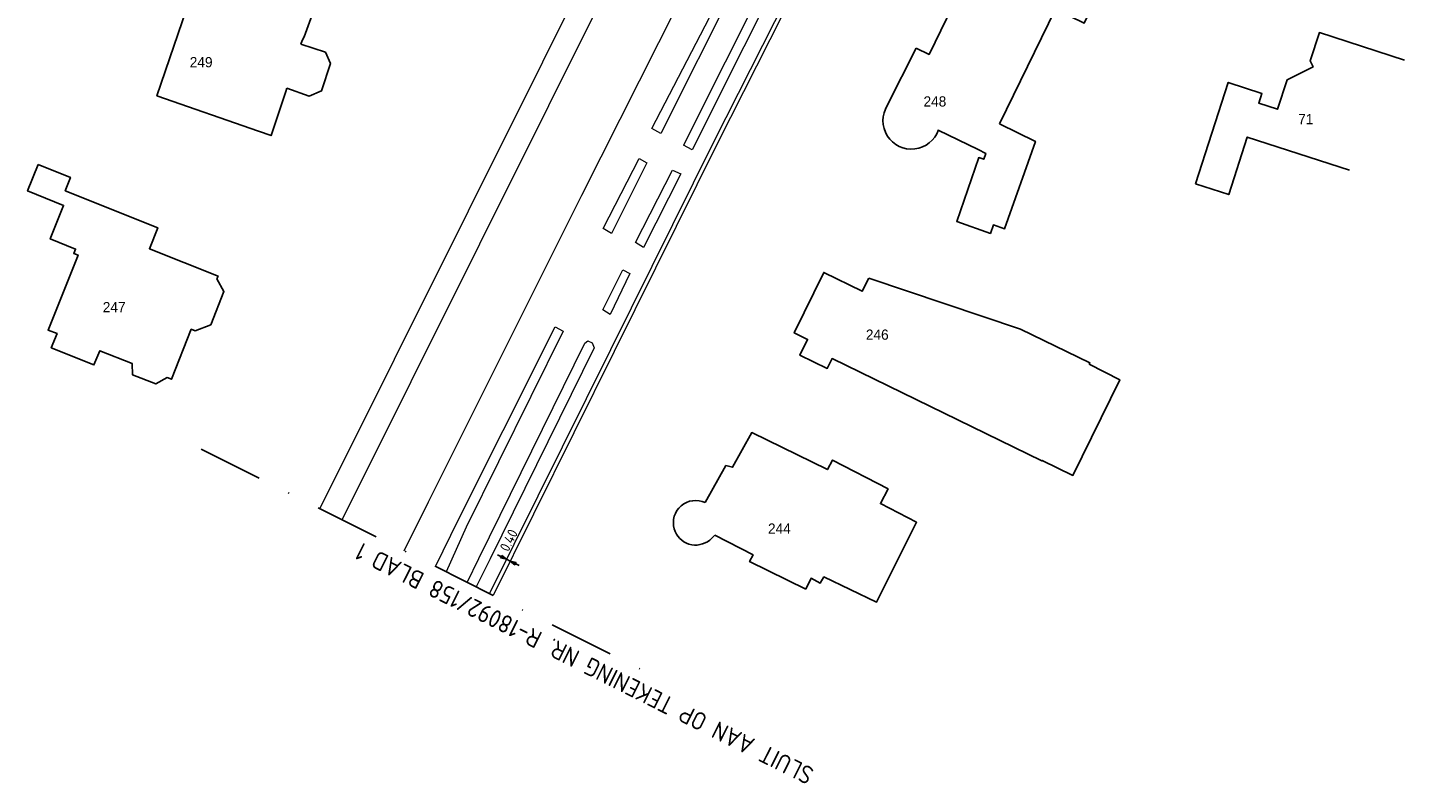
# Model space of a CAD drawing. Header units: inches. Extents: x 142269 to 142507, y 459771 to 460096.
# Tile 1 of 6: x 142297 to 142432, y 459771 to 459845. Entities that reach past the tile are written whole.
import ezdxf
from ezdxf.enums import TextEntityAlignment as Align

# ---------------------------------------------------------------- set-up
doc = ezdxf.new("R2010")
doc.units = ezdxf.units.IN
doc.header["$LTSCALE"] = 0.25
doc.header["$MEASUREMENT"] = 0
doc.linetypes.add('DASHDOTX2', pattern=[50.8, 25.4, -12.7, 0, -12.7])
for name, color, linetype in [('GEBOUWEN', 3, 'Continuous'), ('KABEL', 3, 'Continuous'), ('MAAT-T-CODE', 1, 'Continuous'), ('MAATVOERING', 7, 'Continuous'), ('TXT-035', 2, 'Continuous')]:
    doc.layers.add(name, color=color, linetype=linetype)
doc.layers.add('GEO_Huisnummer', color=7, linetype='Continuous', lineweight=0)
doc.layers.add('GEO_Kant verharding', color=7, linetype='Continuous', lineweight=0)
doc.styles.add('I020-1', font='ISO', dxfattribs={"height": 2})
doc.styles.add('I035-0', font='ISOCP.shx', dxfattribs={"height": 1.75})
doc.styles.add('Style-LOW_RES_FILLED', font='LOW_RES_FILLED.shx')

# ---------------------------------------------------------------- blocks, each defined once
blk = doc.blocks.new('V_PL')
at = {"layer": 'MAATVOERING'}
for points in [[(-1, 0), (0, 0)], [(-0.57, 0.14), (0, 0)], [(-0.57, -0.14), (-0.57, 0.14)], [(-0.57, 0.12), (0, 0)], [(-0.57, 0.11), (0, 0)], [(-0.57, 0.09), (0, 0)], [(-0.57, 0.07), (0, 0)], [(-0.57, 0.05), (0, 0)], [(-0.57, 0.04), (0, 0)], [(-0.57, 0.02), (0, 0)], [(-0.57, -0.12), (0, 0)], [(-0.57, -0.09), (0, 0)], [(-0.57, -0.05), (0, 0)], [(-0.57, -0.02), (0, 0)], [(-0.57, -0.14), (0, 0)], [(-0.57, -0.04), (0, 0)], [(-0.57, -0.07), (0, 0)], [(-0.57, -0.11), (0, 0)], [(0, 0), (-0.57, 0)]]:
    blk.add_lwpolyline(points, dxfattribs=at)
blk = doc.blocks.new('V_PR')
at = {"layer": 'MAATVOERING'}
for points in [[(0.57, 0.14), (0, 0)], [(0.57, 0.12), (0, 0)], [(0.57, 0.11), (0, 0)], [(0.57, 0.09), (0, 0)], [(0.57, 0.07), (0, 0)], [(0.57, 0.05), (0, 0)], [(0.57, 0.04), (0, 0)], [(0.57, 0.02), (0, 0)], [(0.57, -0.11), (0, 0)], [(0.57, -0.07), (0, 0)], [(0.57, -0.04), (0, 0)], [(0, 0), (0.57, 0)], [(0, 0), (1, 0)], [(0.57, -0.02), (0, 0)], [(0.57, -0.05), (0, 0)], [(0.57, -0.09), (0, 0)], [(0.57, -0.12), (0, 0)], [(0.57, -0.14), (0, 0)], [(0.57, 0.14), (0.57, -0.14)]]:
    blk.add_lwpolyline(points, dxfattribs=at)
at = {"layer": 'MAAT-T-CODE', "style": 'I020-1'}
blk.add_attdef('MAAT', text='', height=1, dxfattribs=at).set_placement((1.7, 0), align=Align.MIDDLE)

msp = doc.modelspace()

# ---------------------------------------------------------------- linework, layer by layer
at = {"layer": 'GEBOUWEN', "flags": 128}
for points in [[(142383.78, 459843.42), (142385.05, 459842.8), (142391.41, 459855.9), (142397.16, 459853.11), (142397.7, 459854.23), (142403.04, 459851.64), (142400.24, 459845.87), (142397.41, 459847.24), (142391.95, 459836)], [(142317.03, 459851.18), (142318.04, 459854.08), (142315.02, 459855.13), (142314.85, 459854.64), (142313.98, 459852.15), (142314.04, 459852.13), (142309.48, 459838.75), (142319.41, 459835.3)], [(142324.07, 459848.93), (142325.33, 459848.5), (142323.89, 459844.53), (142323.69, 459844.17)], [(142411.12, 459830.13), (142414.33, 459840.06), (142417.62, 459838.99), (142417.31, 459838.03), (142419.16, 459837.43), (142420.09, 459840.32), (142422.63, 459841.57), (142422.34, 459842.16), (142423.24, 459844.94), (142431.57, 459842.24)], [(142323.57, 459843.79), (142325.97, 459843.03), (142326.46, 459841.92), (142325.57, 459839.23), (142324.39, 459838.7), (142322.2, 459839.48)], [(142323.69, 459844.17), (142323.57, 459843.79)], [(142383.78, 459843.42), (142380.95, 459837.8)], [(142322.2, 459839.48), (142322.1, 459839.16)], [(142322.1, 459839.16), (142320.65, 459834.85), (142319.41, 459835.3)], [(142385.95, 459835.4), (142389.84, 459833.51), (142390.59, 459833.11), (142390.39, 459832.54), (142389.91, 459832.7), (142387.75, 459826.45), (142391.05, 459825.29), (142391.34, 459826.12), (142392.44, 459825.74), (142395.45, 459834.29), (142391.95, 459836)], [(142426.18, 459831.48), (142416.19, 459834.71), (142414.37, 459829.09), (142411.12, 459830.13)], [(142297.85, 459832.03), (142301.02, 459830.76), (142300.5, 459829.46), (142309.56, 459825.84), (142308.74, 459823.79), (142315.46, 459821.11), (142315.35, 459820.83), (142316.04, 459819.59), (142314.74, 459816.34), (142313.22, 459815.76), (142312.84, 459815.91), (142310.89, 459811.01), (142310.47, 459811.18), (142309.36, 459810.55), (142307.08, 459811.46), (142307.07, 459812.54), (142303.88, 459813.81), (142303.32, 459812.42), (142299.14, 459814.09), (142299.7, 459815.48), (142298.83, 459815.83), (142301.76, 459823.16), (142301.34, 459823.33), (142301.51, 459823.75), (142299.04, 459824.74), (142300.35, 459828.03), (142296.82, 459829.45), (142297.85, 459832.03)], [(142379.14, 459820.91), (142378.51, 459819.62), (142374.74, 459821.46), (142371.85, 459815.55), (142373.15, 459814.91), (142372.4, 459813.37), (142375.08, 459812.07), (142375.56, 459813.04), (142396.09, 459803.02), (142396.12, 459803.07), (142399.12, 459801.6), (142403.7, 459810.97), (142400.72, 459812.5), (142400.78, 459812.62), (142394, 459815.93), (142379.14, 459820.91)], [(142363.13, 459798.94), (142365.16, 459802.57), (142365.81, 459802.4), (142367.7, 459805.8), (142375.09, 459802.18), (142375.61, 459803.1), (142381.04, 459800.29), (142380.28, 459798.85), (142383.82, 459797.03), (142379.89, 459789.2), (142374.75, 459791.67), (142374.39, 459791.07), (142373.5, 459791.55), (142373, 459790.47)], [(142364.09, 459795.77), (142363.58, 459795.28)], [(142373, 459790.47), (142367.48, 459793.17), (142367.83, 459793.83), (142364.09, 459795.77)]]:
    msp.add_lwpolyline(points, dxfattribs=at)
at = {"layer": 'GEBOUWEN'}
for centre, radius, start, end in [((142383.32, 459836.32), 2.79, 147.8807, 340.9028), ((142362.2, 459796.97), 2.18, 64.6385, 195.9917), ((142362.2, 459796.97), 2.18, 196.0465, 309.1835)]:
    msp.add_arc(centre, radius, start, end, dxfattribs=at)
at = {"layer": 'GEO_Kant verharding', "linetype": 'Continuous', "lineweight": 0, "flags": 128}
for points in [[(142327.6, 459797.27), (142361.3, 459864.84), (142381.03, 459904.32)], [(142377.85, 459903.37), (142347.21, 459842.05)], [(142333.67, 459794.23), (142336.06, 459799.01), (142351.07, 459829.04), (142362.36, 459851.44), (142362.77, 459852.25), (142363.08, 459852.6), (142366.96, 459855.33), (142367.33, 459855.71), (142367.64, 459856.12), (142371.97, 459863.83), (142378.7, 459875.56), (142387.21, 459890.7), (142388.77, 459893.06), (142389.8, 459894.25), (142391.06, 459895.38), (142393.08, 459896.61), (142395.35, 459897.48)], [(142394.33, 459888.13), (142392.44, 459886.42), (142388.59, 459882.69), (142386.78, 459880.87), (142385.38, 459878.95), (142383.62, 459876.51), (142381.42, 459873.31), (142379.68, 459870.63), (142378.09, 459867.78), (142376.2, 459864.12), (142369.17, 459850.18), (142361.01, 459833.93)], [(142397.31, 459887.5), (142397.14, 459886.26), (142396.39, 459883.77), (142395.76, 459882.64), (142394.95, 459881.48), (142393.48, 459880.25), (142392.31, 459879.38), (142389.66, 459877.82), (142387.42, 459876.24), (142386.02, 459874.94), (142384.79, 459873.46), (142383.05, 459871.2), (142382.72, 459870.51), (142380.96, 459866.94), (142364.34, 459834.11), (142354.23, 459813.72), (142342.38, 459789.86)], [(142395.67, 459887.83), (142395.39, 459886.68), (142395.27, 459886.33), (142394.98, 459885.31), (142394.34, 459883.86), (142393.63, 459883.03), (142392.7, 459882.18), (142391.39, 459881.08), (142390.29, 459880.27), (142388.64, 459879.27), (142387.25, 459878.52), (142385.91, 459877.43), (142384.25, 459875.71), (142381.81, 459872.69), (142379.89, 459869.38), (142377.02, 459863.72), (142361.86, 459833.46), (142361.01, 459833.93)], [(142366.07, 459849.56), (142358.79, 459835.05), (142357.91, 459835.56), (142365.28, 459849.77)], [(142347.21, 459842.05), (142325.41, 459798.36)], [(142356.67, 459832.63), (142357.44, 459832.18), (142353.95, 459825.28), (142353.14, 459825.76), (142356.67, 459832.63)], [(142359.94, 459831.47), (142360.75, 459831.11), (142357.09, 459823.9), (142356.31, 459824.38), (142359.94, 459831.47)], [(142355.06, 459821.73), (142355.77, 459821.36), (142353.84, 459817.36), (142353.13, 459817.81), (142355.06, 459821.73)], [(142336.74, 459792.69), (142339, 459797.29), (142343.36, 459805.99), (142348.44, 459816.14)], [(142348.44, 459816.14), (142349.23, 459815.72), (142339.75, 459796.54)], [(142351.65, 459814.78), (142352.06, 459814.58), (142352.26, 459814.08), (142342.08, 459793.43), (142340.73, 459790.69)], [(142340.97, 459793.46), (142351.35, 459814.56), (142351.65, 459814.78)], [(142339.75, 459796.54), (142337.77, 459792.18)], [(142339.83, 459791.14), (142340.97, 459793.46)]]:
    msp.add_lwpolyline(points, dxfattribs=at)
at = {"layer": 'KABEL', "linetype": 'Continuous', "lineweight": 0, "flags": 128}
msp.add_lwpolyline([(142391.1, 459879.13), (142389.45, 459878.16), (142387.16, 459876.55), (142385.73, 459875.22), (142384.48, 459873.71), (142382.71, 459871.41), (142382.36, 459870.68), (142380.61, 459867.12), (142363.98, 459834.29), (142353.87, 459813.9), (142342.03, 459790.04)], dxfattribs=at)
at = {"layer": 'MAATVOERING'}
msp.add_line((142344.05, 459793.22), (142343.69, 459793.4), dxfattribs=at)
at = {"layer": 'MAATVOERING', "color": 5, "linetype": 'DASHDOTX2'}
msp.add_lwpolyline([(142313.81, 459804.18), (142357.19, 459782.45)], dxfattribs=at)

# ---------------------------------------------------------------- block references
at = {"layer": 'MAATVOERING'}
ref = msp.add_blockref('V_PR', (142343.69, 459793.4), dxfattribs=dict(at, rotation=153.5946853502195))
ref.add_attrib('MAAT', '0.40', dxfattribs={"layer": 'MAAT-T-CODE', "height": 1, "rotation": 63.3976, "style": 'I020-1'}).set_placement((142343.91, 459795.26), align=Align.MIDDLE)
at = {"layer": 'MAATVOERING', "rotation": 153.5946853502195}
msp.add_blockref('V_PL', (142344.05, 459793.22), dxfattribs=at)

# ---------------------------------------------------------------- texts
at = {"layer": 'GEO_Huisnummer', "linetype": 'Continuous', "lineweight": 0, "style": 'Style-LOW_RES_FILLED'}
for s, p in [('249', (142312.69, 459841.54)), ('248', (142384.5, 459837.7)), ('71', (142421.17, 459835.97)), ('247', (142304.18, 459817.57)), ('246', (142378.86, 459814.88)), ('244', (142369.28, 459795.9))]:
    msp.add_text(s, height=1, dxfattribs=at).set_placement(p)
at = {"layer": 'TXT-035', "lineweight": 0, "style": 'I035-0'}
msp.add_text('SLUIT AAN OP TEKENING NR. R-18092/158 BLAD 1', height=1.75, rotation=153.3976, dxfattribs=at).set_placement((142373.92, 459772.86))

doc.saveas('drawing.dxf')
